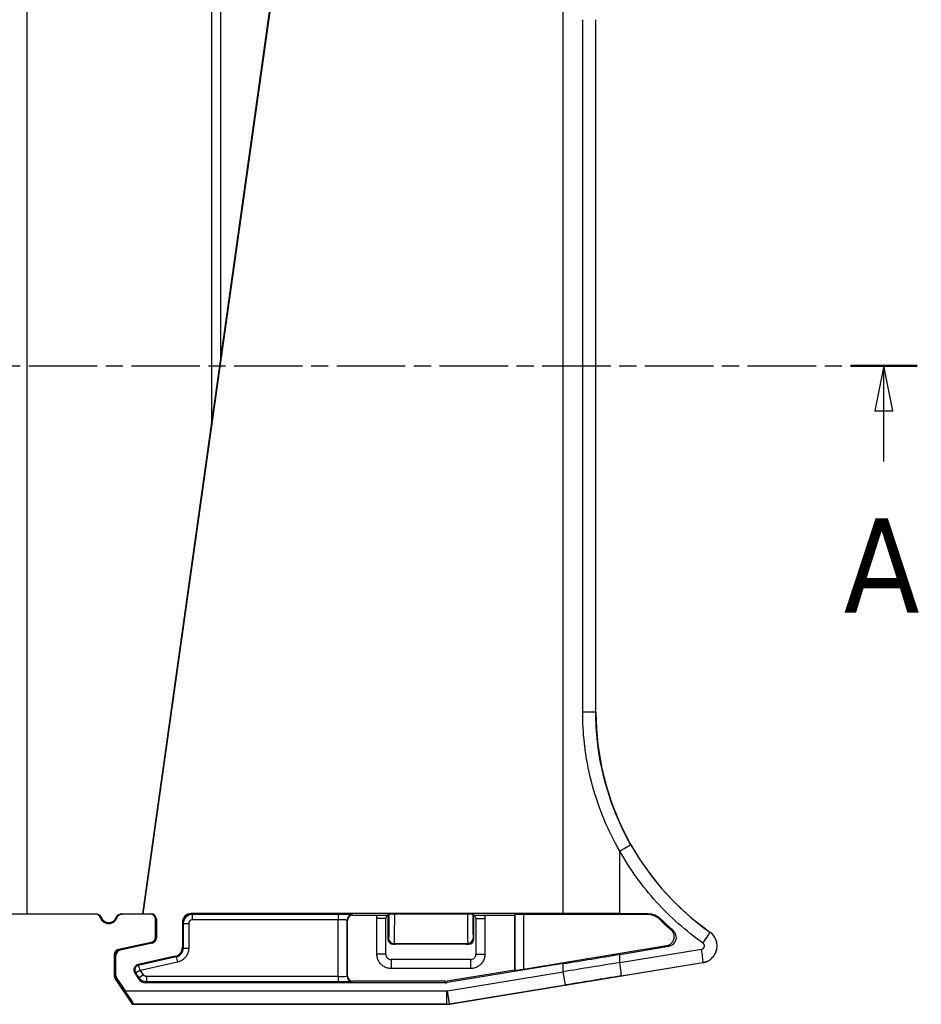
# Model space of a CAD drawing. Header units: millimetres. Extents: x 0 to 420, y 0 to 297.
# Tile 5 of 13: x 106 to 157, y 121 to 176. Entities that reach past the tile are written whole.
import ezdxf

# ---------------------------------------------------------------- set-up
doc = ezdxf.new("R2010")
doc.units = ezdxf.units.MM
doc.linetypes.add('CHAIN', pattern=[0.3543, 0.2362, -0.0295, 0.0591, -0.0295])
doc.linetypes.add('LONG_DASH_DOTTED', pattern=[0.3001, 0.2362, -0.0295, 0.0049, -0.0295])
doc.layers.add('Linee di vista in sezione(ISO)', color=98, linetype='LONG_DASH_DOTTED', lineweight=25, true_color=0x004000)
doc.layers.add('Spigoli visibili(ISO)', color=176, linetype='Continuous', lineweight=25, true_color=0x000080)
doc.layers.add('Spigoli tangenti visibili(ISO)', color=7, linetype='Continuous', lineweight=25)
doc.styles.add('Etichetta testo (ISO)', font='tahoma.ttf')

# ---------------------------------------------------------------- blocks, each defined once
blk = doc.blocks.new('SezioneConv2d0')
at = {"layer": 'Linee di vista in sezione(ISO)', "linetype": 'CHAIN', "ltscale": 16.152435}
blk.add_line((38.324, 156.216), (156.503, 156.216), dxfattribs=at)
at = {"layer": 'Linee di vista in sezione(ISO)', "linetype": 'Continuous', "lineweight": 50}
blk.add_line((152.78, 156.216), (156.503, 156.216), dxfattribs=at)
at = {"layer": 'Linee di vista in sezione(ISO)', "linetype": 'Continuous'}
for p, q in [((154.641, 156.216), (154.141, 153.716)), ((154.641, 153.716), (154.641, 156.216)), ((155.141, 153.716), (154.641, 156.216)), ((154.141, 153.716), (155.141, 153.716)), ((154.641, 150.88), (154.641, 153.716))]:
    blk.add_line(p, q, dxfattribs=at)
at = {"layer": 'Linee di vista in sezione(ISO)', "linetype": 'Continuous', "flags": 128}
blk.add_lwpolyline([(155.141, 153.716), (154.641, 156.216), (154.141, 153.716), (155.141, 153.716)], dxfattribs=at)
at = {"layer": 'Linee di vista in sezione(ISO)'}
blk.add_solid([(155.141, 153.716), (154.641, 156.216), (154.141, 153.716), (155.141, 153.716)], dxfattribs=at)
at = {"layer": 'Linee di vista in sezione(ISO)', "insert": (152.408, 142.466), "char_height": 5.25, "attachment_point": 7, "style": 'Etichetta testo (ISO)'}
blk.add_mtext('A', dxfattribs=at)

msp = doc.modelspace()

# ---------------------------------------------------------------- linework, layer by layer
at = {"layer": 'Spigoli tangenti visibili(ISO)'}
for p, q in [((136.779, 125.7), (136.779, 190.564)), ((137.865, 136.922), (137.865, 175.509)), ((138.599, 136.922), (138.599, 175.509)), ((138.599, 136.922), (137.865, 136.922)), ((138.599, 136.922), (138.606, 136.922)), ((139.929, 125.698), (139.929, 129.182)), ((110.753, 125.684), (110.702, 125.671)), ((112.209, 125.671), (112.158, 125.684)), ((113.755, 125.671), (113.808, 125.684)), ((116.055, 125.7), (116.11, 125.646)), ((141.502, 125.696), (141.479, 125.641)), ((114.056, 125.371), (114.108, 125.384)), ((115.556, 125.2), (115.61, 125.146)), ((115.61, 125.146), (115.61, 123.765)), ((115.61, 125.146), (115.91, 125.146)), ((115.91, 125.146), (115.91, 123.765)), ((124.236, 125.646), (116.11, 125.646)), ((116.11, 125.646), (116.11, 125.346)), ((124.236, 125.346), (116.11, 125.346)), ((124.236, 125.646), (124.236, 125.346)), ((124.236, 122.195), (124.236, 125.346)), ((124.756, 125.313), (124.736, 125.332)), ((124.736, 122.208), (124.736, 125.332)), ((125.056, 125.613), (125.036, 125.632)), ((126.397, 123.432), (126.397, 125.429)), ((126.897, 125.429), (126.397, 125.429)), ((131.914, 125.429), (132.414, 125.429)), ((132.414, 125.429), (132.414, 123.432)), ((134.075, 125.632), (134.075, 122.532)), ((134.575, 125.641), (134.575, 122.605)), ((142.205, 125.406), (142.182, 125.352)), ((144.954, 124.664), (144.956, 124.667)), ((113.82, 124.088), (113.819, 124.089)), ((113.821, 124.088), (113.873, 124.046)), ((114.056, 124.382), (114.056, 124.382)), ((114.056, 124.381), (114.108, 124.339)), ((127.047, 124.332), (127.006, 124.291)), ((127.347, 124.032), (127.306, 123.991)), ((127.347, 124.032), (131.464, 124.032)), ((131.464, 124.032), (131.506, 123.991)), ((131.764, 124.332), (131.806, 124.291)), ((112.004, 123.682), (111.992, 123.692)), ((112.093, 123.651), (112.04, 123.693)), ((115.556, 123.809), (115.61, 123.765)), ((115.61, 123.765), (115.91, 123.765)), ((139.929, 122.964), (144.49, 123.708)), ((111.806, 123.358), (111.756, 123.399)), ((111.858, 123.358), (111.806, 123.4)), ((115.218, 123.277), (113.103, 122.807)), ((115.283, 122.985), (113.227, 122.528)), ((115.164, 123.321), (115.218, 123.277)), ((115.218, 123.277), (115.283, 122.985)), ((126.897, 123.432), (126.397, 123.432)), ((127.197, 123.132), (127.197, 122.632)), ((131.614, 123.132), (131.614, 122.632)), ((131.914, 123.432), (132.414, 123.432)), ((136.779, 122.457), (136.779, 122.906)), ((139.929, 122.964), (139.929, 123.424)), ((140.003, 122.224), (144.564, 122.968)), ((144.564, 122.968), (144.565, 122.965)), ((112.945, 122.41), (112.9, 122.379)), ((113.143, 122.115), (112.945, 122.41)), ((113.103, 122.807), (113.092, 122.86)), ((113.392, 122.283), (113.227, 122.528)), ((131.614, 122.632), (127.197, 122.632)), ((130.328, 121.4), (136.779, 122.457)), ((136.9, 121.717), (136.779, 122.457)), ((111.756, 122.231), (111.806, 122.247)), ((111.806, 122.232), (111.858, 122.248)), ((111.806, 122.065), (111.848, 122.078)), ((111.857, 122.065), (111.909, 122.081)), ((113.115, 122.061), (113.143, 122.115)), ((113.392, 122.283), (113.143, 122.115)), ((113.529, 121.841), (113.558, 121.895)), ((124.236, 122.195), (113.558, 122.195)), ((113.558, 122.195), (113.558, 121.895)), ((124.236, 121.895), (113.558, 121.895)), ((124.236, 122.195), (124.236, 121.895)), ((124.756, 122.228), (124.736, 122.208)), ((125.056, 121.928), (125.036, 121.908)), ((130.231, 121.841), (130.224, 121.928)), ((130.312, 121.847), (130.305, 121.934)), ((112.37, 121.397), (130.288, 121.397)), ((130.288, 120.647), (130.288, 121.397)), ((130.449, 120.66), (130.328, 121.4)), ((130.449, 120.66), (136.9, 121.717)), ((112.845, 120.647), (130.288, 120.647)), ((130.288, 120.641), (130.288, 120.647)), ((130.45, 120.654), (130.449, 120.66))]:
    msp.add_line(p, q, dxfattribs=at)
for centre, radius, start, end in [((116.11, 125.146), 0.2, 89.9959, 180.0041), ((113.159, 122.554), 0.259, 102.5288, 214)]:
    msp.add_arc(centre, radius, start, end, dxfattribs=at)
for centre, major_axis, ratio, start_param, end_param in [((139.882, 129.182), (0.653, 0.369), 0.030706, 4.766724, 6.274455), ((153.597, 136.922), (10.352, -10.852), 0.999998, 4.464412, 4.907237), ((116.11, 125.146), (-0.354, -0.354), 0.99989, 3.927109, 5.497669), ((125.036, 125.332), (-0.212, -0.212), 0.999695, 3.927099, 5.497594), ((144.522, 124.052), (0.432, 0.613), 0.051012, 4.748339, 6.274447), ((127.347, 124.332), (-0.212, 0.212), 0.999695, 0.78555, 2.356042), ((131.464, 124.332), (-0.212, -0.212), 0.999695, 0.78555, 2.356042), ((115.109, 123.766), (0.385, -0.32), 0.998577, 5.62496, 6.975721), ((9606.186, 1679.851), (-9470.974, -1550.932), 0.017452, 0.036595, 0.036922), ((144.443, 123.708), (0.121, -0.74), 0.061567, 0.00878, 1.56074), ((136.85, 122.017), (51.142, 8.25), 0.0086, 1.509167, 1.570798), ((139.882, 122.964), (0.121, -0.74), 0.061567, 0.008743, 1.560749), ((124.236, 122.209), (0.5, 0), 0.027927, 4.712388, 6.265732), ((125.036, 122.208), (0.212, -0.212), 0.999695, 3.927137, 5.497643), ((136.972, 121.277), (50.402, 8.254), 0.008727, 1.50919, 1.570798), ((130.296, 121.56), (0.201, 0.019), 0.806035, 4.594634, 4.796023), ((130.288, 121.647), (0.997, 0.081), 0.999962, 4.631234, 4.793544)]:
    msp.add_ellipse(centre, major_axis=major_axis, ratio=ratio, start_param=start_param, end_param=end_param, dxfattribs=at)
for points, knots in [([(139.929, 129.182), (139.605, 129.748), (139.318, 130.328), (139.067, 130.93), (139.048, 130.976), (139.029, 131.022), (139.01, 131.069), (138.747, 131.717), (138.525, 132.39), (138.353, 133.061), (138.179, 133.739), (138.055, 134.416), (137.977, 135.064), (137.972, 135.104), (137.967, 135.144), (137.963, 135.183), (137.895, 135.785), (137.865, 136.362), (137.865, 136.922)], [0, 0, 0, 0, 0.232124, 0.232124, 0.232124, 0.25, 0.25, 0.25, 0.498808, 0.498808, 0.498808, 0.75, 0.75, 0.75, 0.765462, 0.765462, 0.765462, 1, 1, 1, 1]), ([(140.536, 129.55), (140.233, 130.087), (139.963, 130.641), (139.727, 131.215), (139.709, 131.259), (139.691, 131.304), (139.673, 131.349), (139.425, 131.967), (139.218, 132.607), (139.057, 133.245), (138.894, 133.89), (138.777, 134.534), (138.704, 135.152), (138.699, 135.19), (138.695, 135.228), (138.691, 135.266), (138.627, 135.84), (138.599, 136.392), (138.599, 136.922)], [0, 0, 0, 0, 0.232009, 0.232009, 0.232009, 0.25, 0.25, 0.25, 0.4988, 0.4988, 0.4988, 0.75, 0.75, 0.75, 0.765562, 0.765562, 0.765562, 1, 1, 1, 1]), ([(144.569, 124.052), (144.093, 124.387), (143.184, 125.106), (141.94, 126.337), (140.839, 127.699), (140.215, 128.675), (139.929, 129.182)], [0, 0, 0, 0, 0.25, 0.5, 0.75, 1, 1, 1, 1]), ([(127.07, 125.677), (127.07, 125.62), (127.07, 125.563), (127.07, 125.507), (127.07, 125.466), (127.07, 125.426), (127.07, 125.386), (127.069, 125.318), (127.069, 125.251), (127.069, 125.186), (127.068, 125.16), (127.068, 125.134), (127.068, 125.109), (127.067, 125.034), (127.067, 124.963), (127.066, 124.896), (127.066, 124.883), (127.066, 124.871), (127.065, 124.858), (127.064, 124.783), (127.063, 124.714), (127.062, 124.652), (127.061, 124.587), (127.059, 124.531), (127.058, 124.484), (127.057, 124.48), (127.057, 124.475), (127.057, 124.471), (127.056, 124.431), (127.054, 124.399), (127.053, 124.375), (127.052, 124.369), (127.052, 124.364), (127.051, 124.359), (127.05, 124.343), (127.049, 124.334), (127.047, 124.332)], [0, 0, 0, 0, 0.082947, 0.082947, 0.082947, 0.142857, 0.142857, 0.142857, 0.24471, 0.24471, 0.24471, 0.285714, 0.285714, 0.285714, 0.405933, 0.405933, 0.405933, 0.428571, 0.428571, 0.428571, 0.567665, 0.567665, 0.567665, 0.714286, 0.714286, 0.714286, 0.728406, 0.728406, 0.728406, 0.857143, 0.857143, 0.857143, 0.890168, 0.890168, 0.890168, 1, 1, 1, 1]), ([(127.37, 125.682), (127.37, 125.611), (127.37, 125.539), (127.37, 125.468), (127.37, 125.42), (127.37, 125.372), (127.37, 125.326), (127.369, 125.241), (127.369, 125.157), (127.369, 125.076), (127.368, 125.046), (127.368, 125.015), (127.368, 124.986), (127.367, 124.893), (127.367, 124.804), (127.366, 124.721), (127.366, 124.707), (127.365, 124.692), (127.365, 124.678), (127.364, 124.585), (127.363, 124.499), (127.362, 124.423), (127.361, 124.345), (127.359, 124.277), (127.358, 124.22), (127.357, 124.214), (127.357, 124.208), (127.357, 124.202), (127.356, 124.154), (127.354, 124.114), (127.353, 124.086), (127.352, 124.078), (127.352, 124.071), (127.351, 124.065), (127.35, 124.045), (127.349, 124.034), (127.347, 124.032)], [0, 0, 0, 0, 0.0855867, 0.0855867, 0.0855867, 0.1428571, 0.1428571, 0.1428571, 0.2466539, 0.2466539, 0.2466539, 0.2857143, 0.2857143, 0.2857143, 0.4075911, 0.4075911, 0.4075911, 0.4285714, 0.4285714, 0.4285714, 0.5690083, 0.5690083, 0.5690083, 0.7142857, 0.7142857, 0.7142857, 0.729543, 0.729543, 0.729543, 0.8571429, 0.8571429, 0.8571429, 0.8907011, 0.8907011, 0.8907011, 1, 1, 1, 1]), ([(131.441, 125.682), (131.441, 125.562), (131.441, 125.321), (131.443, 124.976), (131.446, 124.666), (131.449, 124.404), (131.454, 124.204), (131.459, 124.07), (131.462, 124.034), (131.464, 124.032)], [0, 0, 0, 0, 0.1428571, 0.2857143, 0.4285714, 0.5714286, 0.7142857, 0.8571429, 1, 1, 1, 1]), ([(131.741, 125.677), (131.741, 125.613), (131.741, 125.549), (131.741, 125.486), (131.741, 125.452), (131.741, 125.418), (131.741, 125.384), (131.742, 125.308), (131.742, 125.233), (131.743, 125.16), (131.743, 125.142), (131.743, 125.124), (131.743, 125.106), (131.744, 125.021), (131.745, 124.941), (131.746, 124.867), (131.746, 124.863), (131.746, 124.859), (131.746, 124.854), (131.747, 124.777), (131.748, 124.706), (131.749, 124.643), (131.75, 124.637), (131.75, 124.631), (131.75, 124.625), (131.751, 124.57), (131.752, 124.521), (131.754, 124.481), (131.754, 124.47), (131.754, 124.459), (131.755, 124.449), (131.756, 124.418), (131.757, 124.393), (131.759, 124.374), (131.759, 124.364), (131.76, 124.355), (131.761, 124.349), (131.762, 124.339), (131.763, 124.333), (131.764, 124.332)], [0, 0, 0, 0, 0.092381, 0.092381, 0.092381, 0.142857, 0.142857, 0.142857, 0.256932, 0.256932, 0.256932, 0.285714, 0.285714, 0.285714, 0.421066, 0.421066, 0.421066, 0.428571, 0.428571, 0.428571, 0.571429, 0.571429, 0.571429, 0.585648, 0.585648, 0.585648, 0.714286, 0.714286, 0.714286, 0.749113, 0.749113, 0.749113, 0.857143, 0.857143, 0.857143, 0.914116, 0.914116, 0.914116, 1, 1, 1, 1]), ([(111.035, 125.487), (111.032, 125.486), (111.03, 125.485), (111.027, 125.485), (111.024, 125.484), (111.022, 125.483), (111.019, 125.482), (111.016, 125.481), (111.012, 125.48), (111.008, 125.479), (111.006, 125.478), (111.004, 125.478), (111.003, 125.477), (110.998, 125.476), (110.993, 125.474), (110.988, 125.473), (110.987, 125.473), (110.986, 125.472), (110.985, 125.472)], [0, 0, 0, 0, 0.1726424, 0.1726424, 0.1726424, 0.3333333, 0.3333333, 0.3333333, 0.5601811, 0.5601811, 0.5601811, 0.6666667, 0.6666667, 0.6666667, 0.9483344, 0.9483344, 0.9483344, 0.9999999, 0.9999999, 0.9999999, 0.9999999]), ([(111.926, 125.472), (111.923, 125.473), (111.919, 125.474), (111.916, 125.475), (111.914, 125.476), (111.912, 125.476), (111.911, 125.477), (111.906, 125.478), (111.901, 125.48), (111.896, 125.481), (111.895, 125.481), (111.895, 125.482), (111.894, 125.482), (111.888, 125.483), (111.882, 125.485), (111.876, 125.487)], [0.0000001, 0.0000001, 0.0000001, 0.0000001, 0.2278071, 0.2278071, 0.2278071, 0.3333333, 0.3333333, 0.3333333, 0.6285195, 0.6285195, 0.6285195, 0.6666667, 0.6666667, 0.6666667, 1, 1, 1, 1]), ([(124.736, 125.332), (124.736, 125.333), (124.731, 125.334), (124.722, 125.335), (124.719, 125.335), (124.714, 125.336), (124.71, 125.336), (124.697, 125.337), (124.679, 125.338), (124.658, 125.339), (124.652, 125.34), (124.645, 125.34), (124.638, 125.34), (124.612, 125.341), (124.582, 125.342), (124.549, 125.343), (124.542, 125.343), (124.535, 125.343), (124.527, 125.343), (124.49, 125.344), (124.449, 125.344), (124.406, 125.345), (124.401, 125.345), (124.395, 125.345), (124.389, 125.345), (124.343, 125.345), (124.294, 125.346), (124.245, 125.346), (124.242, 125.346), (124.239, 125.346), (124.236, 125.346)], [0, 0, 0, 0, 0.142022, 0.142022, 0.142022, 0.2, 0.2, 0.2, 0.353661, 0.353661, 0.353661, 0.4, 0.4, 0.4, 0.565382, 0.565382, 0.565382, 0.6, 0.6, 0.6, 0.777008, 0.777008, 0.777008, 0.8, 0.8, 0.8, 0.988837, 0.988837, 0.988837, 1, 1, 1, 1]), ([(142.914, 124.744), (142.902, 124.748), (142.89, 124.751), (142.877, 124.754), (142.875, 124.755), (142.873, 124.756), (142.871, 124.756), (142.86, 124.759), (142.849, 124.762), (142.837, 124.765), (142.833, 124.767), (142.829, 124.768), (142.825, 124.769), (142.815, 124.772), (142.805, 124.774), (142.795, 124.777)], [0, 0, 0, 0, 0.333333, 0.333333, 0.333333, 0.380975, 0.380975, 0.380975, 0.666667, 0.666667, 0.666667, 0.767684, 0.767684, 0.767684, 1, 1, 1, 1]), ([(144.564, 122.968), (144.655, 122.983), (144.834, 123.04), (145.065, 123.2), (145.239, 123.421), (145.342, 123.682), (145.364, 123.962), (145.303, 124.237), (145.166, 124.481), (145.03, 124.611), (144.954, 124.664)], [0, 0, 0, 0, 0.125, 0.25, 0.375, 0.5, 0.625, 0.75, 0.875, 0.9999697, 0.9999697, 0.9999697, 0.9999697]), ([(144.49, 123.708), (144.494, 123.709), (144.499, 123.71), (144.503, 123.711), (144.517, 123.715), (144.53, 123.719), (144.543, 123.725), (144.548, 123.728), (144.553, 123.73), (144.557, 123.733), (144.569, 123.74), (144.579, 123.748), (144.589, 123.757), (144.594, 123.762), (144.598, 123.766), (144.602, 123.771), (144.61, 123.78), (144.618, 123.79), (144.624, 123.801), (144.627, 123.807), (144.63, 123.813), (144.633, 123.82), (144.638, 123.831), (144.642, 123.842), (144.644, 123.854), (144.646, 123.861), (144.647, 123.868), (144.648, 123.876), (144.649, 123.887), (144.65, 123.898), (144.649, 123.91), (144.648, 123.918), (144.647, 123.926), (144.645, 123.934), (144.643, 123.944), (144.64, 123.954), (144.637, 123.964), (144.633, 123.973), (144.63, 123.981), (144.625, 123.989), (144.62, 123.997), (144.615, 124.005), (144.609, 124.013), (144.603, 124.021), (144.597, 124.028), (144.59, 124.034), (144.583, 124.041), (144.576, 124.046), (144.569, 124.052)], [0.0000002, 0.0000002, 0.0000002, 0.0000002, 0.0308584, 0.0308584, 0.0308584, 0.125, 0.125, 0.125, 0.1613434, 0.1613434, 0.1613434, 0.25, 0.25, 0.25, 0.2907463, 0.2907463, 0.2907463, 0.375, 0.375, 0.375, 0.4204067, 0.4204067, 0.4204067, 0.5, 0.5, 0.5, 0.5500052, 0.5500052, 0.5500052, 0.625, 0.625, 0.625, 0.6796734, 0.6796734, 0.6796734, 0.75, 0.75, 0.75, 0.8090742, 0.8090742, 0.8090742, 0.875, 0.875, 0.875, 0.9397271, 0.9397271, 0.9397271, 1, 1, 1, 1]), ([(112.945, 122.41), (112.945, 122.41), (112.947, 122.411), (112.952, 122.414), (112.953, 122.414), (112.954, 122.415), (112.955, 122.415), (112.959, 122.418), (112.965, 122.421), (112.973, 122.425), (112.976, 122.426), (112.979, 122.428), (112.982, 122.43), (112.989, 122.433), (112.996, 122.437), (113.005, 122.442), (113.011, 122.445), (113.018, 122.448), (113.025, 122.451), (113.033, 122.455), (113.04, 122.458), (113.048, 122.462), (113.059, 122.467), (113.071, 122.471), (113.083, 122.476), (113.089, 122.479), (113.095, 122.481), (113.101, 122.484), (113.117, 122.49), (113.134, 122.497), (113.151, 122.503), (113.155, 122.504), (113.158, 122.506), (113.162, 122.507), (113.183, 122.514), (113.205, 122.522), (113.227, 122.528)], [0, 0, 0, 0, 0.142857, 0.142857, 0.142857, 0.166644, 0.166644, 0.166644, 0.285714, 0.285714, 0.285714, 0.332952, 0.332952, 0.332952, 0.428571, 0.428571, 0.428571, 0.499971, 0.499971, 0.499971, 0.571429, 0.571429, 0.571429, 0.666418, 0.666418, 0.666418, 0.714286, 0.714286, 0.714286, 0.833271, 0.833271, 0.833271, 0.857143, 0.857143, 0.857143, 1, 1, 1, 1]), ([(113.227, 122.528), (113.215, 122.547), (113.204, 122.568), (113.194, 122.588), (113.184, 122.608), (113.174, 122.627), (113.166, 122.646), (113.157, 122.664), (113.149, 122.682), (113.143, 122.698), (113.136, 122.714), (113.13, 122.729), (113.125, 122.743), (113.12, 122.756), (113.116, 122.768), (113.113, 122.777), (113.11, 122.787), (113.107, 122.794), (113.106, 122.799), (113.104, 122.804), (113.103, 122.807), (113.103, 122.807)], [0, 0, 0, 0, 0.142857, 0.142857, 0.142857, 0.285714, 0.285714, 0.285714, 0.428571, 0.428571, 0.428571, 0.571429, 0.571429, 0.571429, 0.714286, 0.714286, 0.714286, 0.857143, 0.857143, 0.857143, 1, 1, 1, 1]), ([(113.558, 122.195), (113.555, 122.195), (113.553, 122.195), (113.55, 122.195), (113.531, 122.196), (113.512, 122.199), (113.494, 122.205), (113.49, 122.206), (113.487, 122.208), (113.483, 122.209), (113.467, 122.216), (113.451, 122.225), (113.437, 122.236), (113.433, 122.239), (113.429, 122.242), (113.425, 122.245), (113.413, 122.256), (113.402, 122.269), (113.392, 122.283)], [0.0000002, 0.0000002, 0.0000002, 0.0000002, 0.0366498, 0.0366498, 0.0366498, 0.3333333, 0.3333333, 0.3333333, 0.3902789, 0.3902789, 0.3902789, 0.6666667, 0.6666667, 0.6666667, 0.7431167, 0.7431167, 0.7431167, 1, 1, 1, 1])]:
    msp.add_open_spline(points, degree=3, knots=knots, dxfattribs=at)
for points in [[(125.036, 125.632), (125.035, 125.633), (125.006, 125.636), (124.889, 125.64), (124.71, 125.643), (124.484, 125.645), (124.322, 125.646), (124.236, 125.646)], [(126.397, 125.429), (126.397, 125.493), (126.405, 125.554), (126.421, 125.613)], [(132.39, 125.613), (132.406, 125.554), (132.414, 125.493), (132.414, 125.429)], [(115.91, 123.765), (115.91, 123.691), (115.89, 123.55), (115.804, 123.348), (115.667, 123.178), (115.49, 123.051), (115.356, 123.001), (115.283, 122.985)], [(127.197, 122.632), (127.125, 122.632), (126.988, 122.65), (126.792, 122.731), (126.624, 122.86), (126.496, 123.027), (126.415, 123.222), (126.397, 123.36), (126.397, 123.432)], [(132.414, 123.432), (132.414, 123.36), (132.396, 123.223), (132.315, 123.027), (132.186, 122.859), (132.019, 122.731), (131.824, 122.65), (131.686, 122.632), (131.614, 122.632)], [(113.558, 121.895), (113.504, 121.895), (113.395, 121.913), (113.249, 121.99), (113.174, 122.07), (113.143, 122.115)], [(125.036, 121.908), (125.035, 121.907), (125.006, 121.904), (124.889, 121.9), (124.71, 121.897), (124.484, 121.895), (124.322, 121.895), (124.236, 121.895)]]:
    msp.add_open_spline(points, degree=3, dxfattribs=at)
at = {"layer": 'Spigoli visibili(ISO)'}
for p, q in [((106.906, 125.684), (106.906, 190.564)), ((122.481, 190.563), (113.363, 125.684)), ((117.206, 153.09), (117.206, 190.564)), ((117.706, 156.647), (122.472, 190.564)), ((117.706, 156.647), (117.706, 190.564)), ((138.606, 136.922), (138.606, 175.509)), ((117.207, 153.077), (117.704, 156.612)), ((113.354, 125.684), (117.206, 153.09)), ((110.702, 125.671), (78.356, 125.671)), ((106.906, 125.684), (110.753, 125.684)), ((112.158, 125.684), (113.354, 125.684)), ((113.755, 125.671), (112.209, 125.671)), ((113.363, 125.684), (113.808, 125.684)), ((136.779, 125.7), (116.055, 125.7)), ((127.006, 125.613), (127.07, 125.677)), ((127.37, 125.682), (131.441, 125.682)), ((131.741, 125.677), (131.806, 125.613)), ((139.929, 125.698), (141.502, 125.696)), ((114.056, 124.381), (114.056, 125.371)), ((114.108, 125.384), (114.108, 124.339)), ((115.556, 125.2), (115.556, 123.809)), ((124.756, 122.228), (124.756, 125.313)), ((125.056, 125.613), (127.006, 125.613)), ((126.897, 123.432), (126.897, 125.429)), ((127.006, 125.613), (127.006, 124.291)), ((131.806, 125.613), (134.056, 125.613)), ((131.806, 124.291), (131.806, 125.613)), ((131.914, 125.429), (131.914, 123.432)), ((134.056, 125.613), (134.075, 125.632)), ((134.056, 125.613), (134.056, 122.549)), ((141.479, 125.641), (134.575, 125.641)), ((113.819, 124.089), (111.992, 123.692)), ((112.04, 123.693), (113.821, 124.088)), ((113.873, 124.046), (112.093, 123.651)), ((127.306, 123.991), (127.433, 123.991)), ((131.15, 123.991), (127.661, 123.991)), ((131.378, 123.991), (131.506, 123.991)), ((134.575, 122.605), (142.544, 123.91)), ((139.929, 123.424), (142.666, 123.875)), ((111.756, 123.399), (111.756, 122.231)), ((111.806, 122.232), (111.806, 123.4)), ((111.858, 122.248), (111.858, 123.358)), ((115.164, 123.321), (113.092, 122.86)), ((131.614, 123.132), (127.197, 123.132)), ((136.779, 122.906), (130.312, 121.847)), ((130.45, 120.654), (144.565, 122.965)), ((112.9, 122.379), (113.115, 122.061)), ((134.056, 122.549), (130.305, 121.934)), ((134.056, 122.549), (134.075, 122.532)), ((111.806, 122.065), (112.756, 120.641)), ((112.817, 120.641), (111.857, 122.065)), ((111.909, 122.081), (112.37, 121.397)), ((130.231, 121.841), (113.529, 121.841)), ((130.224, 121.928), (125.056, 121.928)), ((112.756, 120.641), (112.817, 120.641)), ((112.845, 120.647), (112.817, 120.641)), ((130.288, 120.641), (112.817, 120.641))]:
    msp.add_line(p, q, dxfattribs=at)
for centre, radius, start, end in [((153.606, 136.922), 15, 180, 234.7863), ((111.456, 125.641), 0.448, 200.0528, 339.9472), ((153.606, 136.922), 16.259, 225.3641, 228.3276), ((113.159, 122.554), 0.313, 102.5288, 214), ((130.231, 122.34), 0.5, 270, 279.3)]:
    msp.add_arc(centre, radius, start, end, dxfattribs=at)
for centre, major_axis, ratio, start_param, end_param in [((106.656, 125.685), (0.283, 0), 0.008727, 3.63155, 5.793228), ((113.359, 125.684), (0.005, 0), 0.008727, 3.528188, 5.894136), ((113.808, 125.384), (0.291, 0.073), 0.999353, 6.038448, 7.60894), ((116.056, 125.2), (-0.354, 0.354), 0.999695, 5.497939, 7.068431), ((136.779, 124.818), (50.492, 0), 0.017457, 1.508368, 1.570796), ((125.056, 125.313), (-0.212, 0.212), 0.999695, 5.497939, 7.068431), ((134.575, 125.632), (0.5, 0), 0.017455, 1.570796, 3.124139), ((153.603, 136.947), (0.002, -16.236), 0.998052, 5.502916, 5.562748), ((142.585, 124.368), (-0.037, -0.499), 0.998238, 0.23715, 2.495309), ((113.808, 124.339), (0.234, -0.188), 0.998999, 5.60761, 6.95876), ((127.306, 124.291), (-0.212, -0.212), 0.999695, 5.497939, 7.068431), ((131.506, 124.291), (0.212, -0.212), 0.999695, 5.497939, 7.068431), ((112.158, 123.358), (-0.234, 0.188), 0.998999, 5.60761, 6.95876), ((115.055, 123.809), (0.39, -0.313), 0.99975, 5.607244, 6.959127), ((136.633, 123.799), (51.176, 8.38), 0.017456, 4.712391, 4.77399), ((134.575, 122.614), (-0.5, -0.082), 0.017225, 0.014632, 1.567975), ((112.056, 122.231), (-0.087, 0.287), 0.999989, 1.276496, 1.865097), ((112.158, 122.248), (-0.287, -0.088), 0.999334, 5.986666, 6.579705), ((113.529, 122.341), (-0.235, -0.442), 0.999805, 5.794574, 6.771797), ((125.056, 122.228), (-0.212, -0.212), 0.999695, 5.497939, 7.068431), ((112.339, 121.397), (0.506, -0.75), 0.02894, 6.272371, 7.83444)]:
    msp.add_ellipse(centre, major_axis=major_axis, ratio=ratio, start_param=start_param, end_param=end_param, dxfattribs=at)
for points, knots in [([(117.704, 156.612), (117.704, 156.619), (117.704, 156.626), (117.705, 156.636), (117.705, 156.639), (117.705, 156.642), (117.705, 156.643), (117.705, 156.645), (117.705, 156.646), (117.706, 156.647), (117.706, 156.647), (117.706, 156.647)], [0.000883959, 0.000883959, 0.000883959, 0.000883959, 0.002898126, 0.002898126, 0.003689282, 0.003689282, 0.00394802, 0.00394802, 0.004214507, 0.004214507, 0.004229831, 0.004229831, 0.004229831, 0.004229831]), ([(117.206, 153.09), (117.206, 153.09), (117.206, 153.09), (117.206, 153.09), (117.206, 153.09), (117.206, 153.09), (117.206, 153.09), (117.206, 153.09), (117.206, 153.09), (117.206, 153.09), (117.206, 153.09), (117.206, 153.09), (117.206, 153.089), (117.206, 153.089), (117.206, 153.089), (117.206, 153.089), (117.206, 153.088), (117.207, 153.087), (117.207, 153.085), (117.207, 153.082), (117.207, 153.08), (117.207, 153.078), (117.207, 153.077), (117.207, 153.077)], [-0.002135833, -0.002135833, -0.002135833, -0.002135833, -0.002132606, -0.002132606, -0.002109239, -0.002109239, -0.002085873, -0.002085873, -0.002066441, -0.002066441, -0.002047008, -0.002047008, -0.001999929, -0.001999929, -0.00195285, -0.00195285, -0.001858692, -0.001858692, -0.001394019, -0.001394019, -0.000929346, -0.000929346, -0.000766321, -0.000766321, -0.000766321, -0.000766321]), ([(110.985, 125.472), (110.975, 125.5), (110.96, 125.527), (110.924, 125.576), (110.901, 125.598), (110.849, 125.634), (110.821, 125.648), (110.762, 125.667), (110.732, 125.671), (110.702, 125.671)], [0, 0, 0, 0, 0.00896946, 0.00896946, 0.01844049, 0.01844049, 0.02786685, 0.02786685, 0.03690243, 0.03690243, 0.03690243, 0.03690243]), ([(110.753, 125.684), (110.783, 125.684), (110.813, 125.68), (110.871, 125.662), (110.9, 125.648), (110.951, 125.612), (110.974, 125.59), (111.01, 125.541), (111.025, 125.515), (111.035, 125.487)], [-0.03670331, -0.03670331, -0.03670331, -0.03670331, -0.02774492, -0.02774492, -0.01835257, -0.01835257, -0.00895375, -0.00895375, -0.00000088, -0.00000088, -0.00000088, -0.00000088]), ([(111.876, 125.487), (111.886, 125.515), (111.901, 125.541), (111.938, 125.59), (111.96, 125.612), (112.012, 125.648), (112.04, 125.662), (112.098, 125.68), (112.128, 125.684), (112.158, 125.684)], [-0.03670398, -0.03670398, -0.03670398, -0.03670398, -0.02775097, -0.02775097, -0.01835201, -0.01835201, -0.00895952, -0.00895952, -0.000001, -0.000001, -0.000001, -0.000001]), ([(111.926, 125.472), (111.936, 125.5), (111.951, 125.527), (111.987, 125.576), (112.01, 125.598), (112.062, 125.634), (112.09, 125.648), (112.149, 125.667), (112.179, 125.671), (112.209, 125.671)], [-0.03689131, -0.03689131, -0.03689131, -0.03689131, -0.02792126, -0.02792126, -0.01844957, -0.01844957, -0.00903003, -0.00903003, -0.000001, -0.000001, -0.000001, -0.000001]), ([(114.056, 125.371), (114.056, 125.378), (114.055, 125.384), (114.054, 125.404), (114.052, 125.419), (114.046, 125.449), (114.041, 125.464), (114.032, 125.487), (114.027, 125.5), (114.021, 125.511), (114.02, 125.513), (114.019, 125.516), (114.017, 125.517), (114.014, 125.524), (114.01, 125.53), (114.002, 125.542), (113.996, 125.551), (113.979, 125.573), (113.963, 125.588), (113.935, 125.612), (113.919, 125.624), (113.884, 125.643), (113.865, 125.651), (113.829, 125.663), (113.807, 125.667), (113.775, 125.671), (113.765, 125.671), (113.755, 125.671)], [-2.18748804, -2.18748804, -2.18748804, -2.18748804, -2.1856104, -2.1856104, -2.18141767, -2.18141767, -2.17722494, -2.17722494, -2.173904, -2.173904, -2.17340949, -2.17340949, -2.17286863, -2.17286863, -2.17116552, -2.17116552, -2.16842628, -2.16842628, -2.16294179, -2.16294179, -2.15743333, -2.15743333, -2.15192487, -2.15192487, -2.14587368, -2.14587368, -2.14311403, -2.14311403, -2.14311403, -2.14311403]), ([(127.07, 125.677), (127.071, 125.678), (127.079, 125.679), (127.11, 125.68), (127.132, 125.68), (127.187, 125.681), (127.22, 125.682), (127.292, 125.682), (127.331, 125.682), (127.37, 125.682)], [-0.04675085, -0.04675085, -0.04675085, -0.04675085, -0.03494174, -0.03494174, -0.02337664, -0.02337664, -0.01179321, -0.01179321, -0.00000178, -0.00000178, -0.00000178, -0.00000178]), ([(131.441, 125.682), (131.48, 125.682), (131.519, 125.682), (131.591, 125.682), (131.624, 125.681), (131.679, 125.68), (131.701, 125.68), (131.732, 125.679), (131.74, 125.678), (131.741, 125.677)], [-0.04675038, -0.04675038, -0.04675038, -0.04675038, -0.0349589, -0.0349589, -0.02337536, -0.02337536, -0.01181015, -0.01181015, -0.000001, -0.000001, -0.000001, -0.000001]), ([(141.502, 125.696), (141.633, 125.696), (141.762, 125.671), (142.003, 125.571), (142.113, 125.498), (142.205, 125.406)], [0, 0, 0, 0, 0.03919529, 0.03919529, 0.07839118, 0.07839118, 0.07839118, 0.07839118]), ([(110.985, 125.472), (111.002, 125.423), (111.027, 125.378), (111.058, 125.337), (111.089, 125.297), (111.126, 125.261), (111.167, 125.232), (111.209, 125.203), (111.256, 125.179), (111.305, 125.164), (111.354, 125.148), (111.405, 125.141), (111.456, 125.141), (111.506, 125.141), (111.557, 125.148), (111.606, 125.164), (111.655, 125.179), (111.702, 125.203), (111.744, 125.232), (111.785, 125.261), (111.822, 125.297), (111.853, 125.337), (111.884, 125.378), (111.909, 125.423), (111.926, 125.472)], [0, 0, 0, 0, 0.125, 0.125, 0.125, 0.25, 0.25, 0.25, 0.375, 0.375, 0.375, 0.5, 0.5, 0.5, 0.625, 0.625, 0.625, 0.75, 0.75, 0.75, 0.875, 0.875, 0.875, 1, 1, 1, 1]), ([(127.006, 125.606), (126.995, 125.601), (126.985, 125.595), (126.959, 125.575), (126.944, 125.559), (126.92, 125.525), (126.911, 125.505), (126.899, 125.466), (126.897, 125.447), (126.897, 125.429)], [0.00941733, 0.00941733, 0.00941733, 0.00941733, 0.01288539, 0.01288539, 0.01925142, 0.01925142, 0.02561587, 0.02561587, 0.03126985, 0.03126985, 0.03126985, 0.03126985]), ([(131.914, 125.429), (131.914, 125.45), (131.911, 125.472), (131.897, 125.512), (131.887, 125.532), (131.861, 125.566), (131.846, 125.581), (131.821, 125.598), (131.813, 125.602), (131.806, 125.606)], [0, 0, 0, 0, 0.00646901, 0.00646901, 0.01284275, 0.01284275, 0.01920822, 0.01920822, 0.0218485, 0.0218485, 0.0218485, 0.0218485]), ([(142.182, 125.352), (142.089, 125.444), (141.979, 125.516), (141.738, 125.615), (141.609, 125.641), (141.479, 125.641)], [-0.07813826, -0.07813826, -0.07813826, -0.07813826, -0.03906913, -0.03906913, 0, 0, 0, 0]), ([(142.544, 123.91), (142.605, 123.92), (142.663, 123.942), (142.77, 124.005), (142.817, 124.046), (142.895, 124.145), (142.925, 124.203), (142.961, 124.326), (142.967, 124.39), (142.954, 124.516), (142.936, 124.576), (142.88, 124.686), (142.842, 124.736), (142.795, 124.777)], [-0.1129283, -0.1129283, -0.1129283, -0.1129283, -0.0943439, -0.0943439, -0.0757459, -0.0757459, -0.0564641, -0.0564641, -0.0371953, -0.0371953, -0.0186092, -0.0186092, 0, 0, 0, 0]), ([(144.565, 122.965), (144.656, 122.98), (144.745, 123.009), (144.828, 123.05), (144.912, 123.091), (144.989, 123.144), (145.057, 123.208), (145.125, 123.271), (145.183, 123.345), (145.23, 123.426), (145.276, 123.506), (145.311, 123.594), (145.332, 123.685), (145.352, 123.775), (145.36, 123.869), (145.353, 123.962), (145.347, 124.055), (145.326, 124.147), (145.293, 124.234), (145.26, 124.321), (145.214, 124.402), (145.157, 124.476), (145.1, 124.549), (145.032, 124.614), (144.956, 124.667)], [0, 0, 0, 0, 0.125, 0.125, 0.125, 0.25, 0.25, 0.25, 0.375, 0.375, 0.375, 0.5, 0.5, 0.5, 0.625, 0.625, 0.625, 0.75, 0.75, 0.75, 0.875, 0.875, 0.875, 1, 1, 1, 1]), ([(114.056, 124.382), (114.056, 124.348), (114.05, 124.315), (114.039, 124.283), (114.027, 124.251), (114.01, 124.221), (113.989, 124.194), (113.968, 124.168), (113.942, 124.145), (113.913, 124.127), (113.884, 124.109), (113.852, 124.096), (113.819, 124.089)], [0, 0, 0, 0, 0.25, 0.25, 0.25, 0.5, 0.5, 0.5, 0.75, 0.75, 0.75, 1, 1, 1, 1]), ([(113.821, 124.088), (113.826, 124.09), (113.831, 124.091), (113.855, 124.098), (113.874, 124.105), (113.907, 124.122), (113.926, 124.133), (113.95, 124.152), (113.961, 124.162), (113.972, 124.173), (113.975, 124.176), (113.979, 124.181), (113.981, 124.183), (113.985, 124.188), (113.988, 124.192), (113.995, 124.2), (114, 124.208), (114.02, 124.237), (114.035, 124.267), (114.051, 124.321), (114.055, 124.351), (114.056, 124.381)], [0.03058511, 0.03058511, 0.03058511, 0.03058511, 0.03201471, 0.03201471, 0.03754818, 0.03754818, 0.04305764, 0.04305764, 0.04678145, 0.04678145, 0.04781958, 0.04781958, 0.04856161, 0.04856161, 0.04975006, 0.04975006, 0.0519453, 0.0519453, 0.06037995, 0.06037995, 0.06882739, 0.06882739, 0.06882739, 0.06882739]), ([(111.992, 123.692), (111.959, 123.685), (111.927, 123.672), (111.898, 123.654), (111.869, 123.636), (111.843, 123.613), (111.822, 123.587), (111.801, 123.561), (111.784, 123.53), (111.773, 123.498), (111.761, 123.467), (111.756, 123.433), (111.756, 123.399)], [0, 0, 0, 0, 0.25, 0.25, 0.25, 0.5, 0.5, 0.5, 0.75, 0.75, 0.75, 1, 1, 1, 1]), ([(112.04, 123.693), (112.035, 123.692), (112.03, 123.69), (112.006, 123.684), (111.987, 123.676), (111.954, 123.66), (111.936, 123.648), (111.911, 123.629), (111.9, 123.619), (111.889, 123.608), (111.886, 123.605), (111.882, 123.6), (111.88, 123.598), (111.876, 123.593), (111.873, 123.59), (111.866, 123.581), (111.861, 123.574), (111.841, 123.544), (111.827, 123.514), (111.81, 123.46), (111.806, 123.43), (111.806, 123.4)], [1.85480834, 1.85480834, 1.85480834, 1.85480834, 1.85623794, 1.85623794, 1.86177141, 1.86177141, 1.86728087, 1.86728087, 1.87100468, 1.87100468, 1.87204281, 1.87204281, 1.87278484, 1.87278484, 1.87397329, 1.87397329, 1.87616853, 1.87616853, 1.88460318, 1.88460318, 1.89305062, 1.89305062, 1.89305062, 1.89305062]), ([(127.661, 123.991), (127.642, 123.991), (127.624, 123.991), (127.585, 123.991), (127.566, 123.991), (127.503, 123.991), (127.47, 123.991), (127.433, 123.991)], [0.00000092, 0.00000092, 0.00000092, 0.00000092, 0.0056683, 0.0056683, 0.01159895, 0.01159895, 0.02387881, 0.02387881, 0.02387881, 0.02387881]), ([(131.378, 123.991), (131.341, 123.991), (131.307, 123.991), (131.244, 123.991), (131.226, 123.991), (131.187, 123.991), (131.169, 123.991), (131.15, 123.991)], [0.00000074, 0.00000074, 0.00000074, 0.00000074, 0.01123318, 0.01123318, 0.01661439, 0.01661439, 0.02176074, 0.02176074, 0.02176074, 0.02176074]), ([(126.897, 123.432), (126.897, 123.399), (126.902, 123.366), (126.923, 123.305), (126.938, 123.276), (126.976, 123.226), (127, 123.203), (127.052, 123.167), (127.082, 123.153), (127.14, 123.136), (127.168, 123.132), (127.197, 123.132)], [0, 0, 0, 0, 0.00974704, 0.00974704, 0.01930487, 0.01930487, 0.02885673, 0.02885673, 0.03840919, 0.03840919, 0.0469109, 0.0469109, 0.0469109, 0.0469109]), ([(131.614, 123.132), (131.647, 123.132), (131.68, 123.137), (131.741, 123.158), (131.77, 123.173), (131.821, 123.211), (131.843, 123.235), (131.879, 123.287), (131.893, 123.317), (131.91, 123.375), (131.914, 123.403), (131.914, 123.432)], [0, 0, 0, 0, 0.00974704, 0.00974704, 0.01930487, 0.01930487, 0.02885673, 0.02885673, 0.03840919, 0.03840919, 0.0469109, 0.0469109, 0.0469109, 0.0469109]), ([(111.857, 122.065), (111.846, 122.081), (111.836, 122.098), (111.829, 122.117), (111.821, 122.135), (111.815, 122.154), (111.811, 122.173), (111.808, 122.193), (111.806, 122.212), (111.806, 122.232)], [0, 0, 0, 0, 0.333333, 0.333333, 0.333333, 0.666667, 0.666667, 0.666667, 1, 1, 1, 1]), ([(130.288, 120.641), (130.306, 120.641), (130.324, 120.641), (130.342, 120.642), (130.36, 120.643), (130.378, 120.644), (130.396, 120.646), (130.414, 120.648), (130.432, 120.651), (130.45, 120.654)], [0, 0, 0, 0, 0.333333, 0.333333, 0.333333, 0.666667, 0.666667, 0.666667, 1, 1, 1, 1])]:
    msp.add_open_spline(points, degree=3, knots=knots, dxfattribs=at)

# ---------------------------------------------------------------- block references
at = {"layer": 'Linee di vista in sezione(ISO)'}
msp.add_blockref('SezioneConv2d0', (0, 0), dxfattribs=at)

doc.saveas('drawing.dxf')
